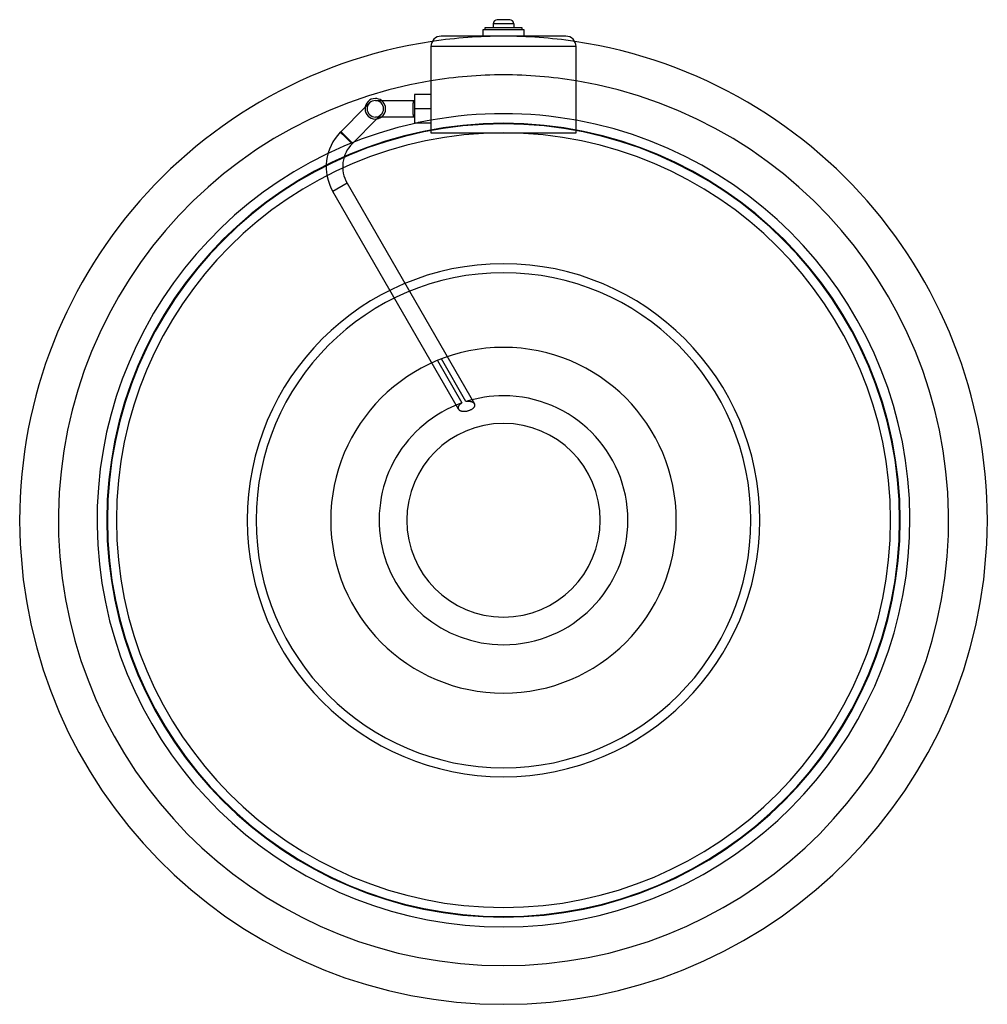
# Model space of a CAD drawing. Header units: millimetres. Extents: x -235 to 235, y -235 to 243.
import ezdxf

# ---------------------------------------------------------------- set-up
doc = ezdxf.new("R2010")
doc.units = ezdxf.units.MM
doc.layers.add('HIDDEN', color=7, linetype='Continuous')
doc.layers.add('THICK', color=7, linetype='Continuous')

msp = doc.modelspace()

# ---------------------------------------------------------------- linework, layer by layer
at = {"layer": 'HIDDEN'}
for p, q in [((-9, 239), (-9, 239)), ((0, 241), (-5, 241)), ((5, 241), (0, 241)), ((9, 239), (9, 239)), ((-30.25, 235), (-30.25, 235)), ((-10, 238), (-10, 238)), ((-10, 235), (-10, 235)), ((-9, 238), (-9, 238)), ((9, 238), (9, 238)), ((10, 238), (10, 238)), ((10, 235), (10, 235)), ((30.25, 235), (30.25, 235)), ((-35.25, 230), (-35.25, 230)), ((35.25, 230), (-35.25, 230)), ((35.25, 230), (35.25, 230)), ((-43.25, 206.68), (-43.25, 206.68)), ((-35.25, 206.68), (-35.25, 206.68)), ((-43.28, 203.75), (-43.27, 203.75)), ((-43.27, 203.75), (-43.27, 203.75)), ((-43.27, 203.75), (-43.26, 203.75)), ((-43.26, 203.75), (-43.26, 203.75)), ((-43.26, 203.75), (-43.25, 203.75)), ((-43.25, 203.75), (-43.25, 203.75)), ((-67.2, 200.46), (-79.22, 188.44)), ((-60.59, 195.75), (-59.42, 196.92)), ((-35.25, 199.75), (-43.25, 199.75)), ((-73.42, 182.92), (-61.54, 194.8)), ((-43.27, 195.75), (-43.28, 195.75)), ((-43.26, 195.75), (-43.27, 195.75)), ((-43.27, 195.75), (-43.27, 195.75)), ((-43.25, 195.75), (-43.26, 195.75)), ((-43.26, 195.75), (-43.26, 195.75)), ((-43.25, 195.75), (-43.25, 195.75)), ((-43.25, 192.82), (-43.25, 192.82)), ((-35.25, 194.23), (-35.25, 194.23)), ((-35.25, 192.82), (-35.25, 192.82)), ((35.25, 194.23), (35.25, 194.23)), ((-79.3, 188.34), (-79.29, 188.33)), ((-79.29, 188.33), (-79.3, 188.34)), ((-79.29, 188.33), (-79.28, 188.32)), ((-79.28, 188.32), (-79.29, 188.33)), ((-79.28, 188.32), (-79.25, 188.29)), ((-79.25, 188.29), (-79.28, 188.32)), ((-79.25, 188.29), (-79.21, 188.25)), ((-79.21, 188.25), (-79.25, 188.29)), ((-73.56, 182.78), (-79.22, 188.44)), ((-79.21, 188.25), (-79.15, 188.2)), ((-79.15, 188.2), (-79.21, 188.25)), ((-79.15, 188.2), (-79.09, 188.14)), ((-79.09, 188.14), (-79.15, 188.2)), ((-79.07, 188.59), (-79.09, 188.57)), ((-79.09, 188.57), (-79.09, 188.56)), ((-79.09, 188.56), (-79.08, 188.54)), ((-79.09, 188.14), (-79.01, 188.08)), ((-79.01, 188.08), (-79.09, 188.14)), ((-75.93, 185.43), (-79.08, 188.58)), ((-79.08, 188.54), (-79.06, 188.51)), ((-79.05, 188.59), (-79.07, 188.59)), ((-79.07, 188.57), (-73.41, 182.91)), ((-79.06, 188.51), (-79.03, 188.48)), ((-79.03, 188.58), (-79.05, 188.59)), ((-79, 188.57), (-79.03, 188.58)), ((-79.03, 188.48), (-79, 188.45)), ((-79.01, 188.08), (-78.93, 188)), ((-78.93, 188), (-79.01, 188.08)), ((-78.97, 188.54), (-79, 188.57)), ((-79, 188.45), (-78.96, 188.4)), ((-78.93, 188.51), (-78.97, 188.54)), ((-78.96, 188.4), (-78.91, 188.35)), ((-78.88, 188.48), (-78.93, 188.51)), ((-78.93, 188), (-78.84, 187.92)), ((-78.84, 187.92), (-78.93, 188)), ((-78.91, 188.35), (-78.85, 188.29)), ((-78.83, 188.43), (-78.88, 188.48)), ((-78.85, 188.29), (-78.79, 188.23)), ((-78.84, 187.92), (-78.73, 187.82)), ((-78.73, 187.82), (-78.84, 187.92)), ((-78.77, 188.38), (-78.83, 188.43)), ((-78.79, 188.23), (-78.72, 188.16)), ((-78.7, 188.32), (-78.77, 188.38)), ((-78.73, 187.82), (-78.61, 187.72)), ((-78.61, 187.72), (-78.73, 187.82)), ((-78.72, 188.16), (-78.65, 188.08)), ((-78.63, 188.25), (-78.7, 188.32)), ((-78.65, 188.08), (-78.57, 188)), ((-78.55, 188.18), (-78.63, 188.25)), ((-78.61, 187.72), (-78.48, 187.6)), ((-78.48, 187.6), (-78.61, 187.72)), ((-78.57, 188), (-78.49, 187.92)), ((-78.47, 188.1), (-78.55, 188.18)), ((-78.49, 187.92), (-78.4, 187.83)), ((-78.48, 187.6), (-78.35, 187.48)), ((-78.35, 187.48), (-78.48, 187.6)), ((-78.38, 188.02), (-78.47, 188.1)), ((-78.4, 187.83), (-78.3, 187.73)), ((-78.29, 187.94), (-78.38, 188.02)), ((-78.35, 187.48), (-78.21, 187.35)), ((-78.21, 187.35), (-78.35, 187.48)), ((-78.3, 187.73), (-78.2, 187.63)), ((-78.19, 187.84), (-78.29, 187.94)), ((-78.21, 187.35), (-78.06, 187.22)), ((-78.06, 187.22), (-78.21, 187.35)), ((-78.2, 187.63), (-78.09, 187.51)), ((-78.08, 187.74), (-78.19, 187.84)), ((-78.09, 187.51), (-77.98, 187.4)), ((-77.97, 187.63), (-78.08, 187.74)), ((-78.06, 187.22), (-77.91, 187.09)), ((-77.91, 187.09), (-78.06, 187.22)), ((-77.98, 187.4), (-77.86, 187.28)), ((-77.85, 187.52), (-77.97, 187.63)), ((-77.91, 187.09), (-77.75, 186.94)), ((-77.75, 186.94), (-77.91, 187.09)), ((-77.86, 187.28), (-77.74, 187.16)), ((-77.73, 187.4), (-77.85, 187.52)), ((-77.75, 186.94), (-77.57, 186.79)), ((-77.57, 186.79), (-77.75, 186.94)), ((-77.74, 187.16), (-77.62, 187.04)), ((-77.61, 187.28), (-77.73, 187.4)), ((-77.62, 187.04), (-77.5, 186.92)), ((-77.48, 187.16), (-77.61, 187.28)), ((-77.5, 186.92), (-77.37, 186.79)), ((-77.36, 187.04), (-77.48, 187.16)), ((-77.37, 186.79), (-77.24, 186.66)), ((-77.23, 186.92), (-77.36, 187.04)), ((-77.24, 186.66), (-77.1, 186.52)), ((-77.1, 186.79), (-77.23, 186.92)), ((-76.96, 186.65), (-77.1, 186.79)), ((-77.1, 186.52), (-76.96, 186.38)), ((-76.82, 186.51), (-76.96, 186.65)), ((-76.68, 186.37), (-76.82, 186.51)), ((-35.25, 188), (-35.25, 188)), ((35.25, 188), (35.25, 188)), ((-76.96, 186.38), (-76.82, 186.24)), ((-76.82, 186.24), (-76.68, 186.09)), ((-76.53, 186.23), (-76.68, 186.37)), ((-76.68, 186.09), (-76.53, 185.95)), ((-76.39, 186.09), (-76.53, 186.23)), ((-76.53, 185.95), (-76.39, 185.81)), ((-76.25, 185.95), (-76.39, 186.09)), ((-76.38, 185.8), (-76.39, 185.81)), ((-76.39, 185.81), (-76.39, 185.81)), ((-76.39, 185.81), (-76.39, 185.8)), ((-76.39, 185.8), (-76.38, 185.78)), ((-76.38, 185.61), (-76.39, 185.61)), ((-76.39, 185.61), (-76.39, 185.6)), ((-73.56, 182.78), (-76.39, 185.61)), ((-76.39, 185.6), (-76.38, 185.61)), ((-76.37, 185.8), (-76.38, 185.8)), ((-76.38, 185.8), (-76.38, 185.8)), ((-76.38, 185.78), (-76.38, 185.77)), ((-76.38, 185.77), (-76.38, 185.75)), ((-76.38, 185.75), (-76.37, 185.74)), ((-76.37, 185.62), (-76.38, 185.62)), ((-76.38, 185.62), (-76.38, 185.62)), ((-76.38, 185.62), (-76.38, 185.62)), ((-76.38, 185.62), (-76.38, 185.61)), ((-76.38, 185.61), (-76.36, 185.62)), ((-76.38, 185.61), (-76.38, 185.61)), ((-76.38, 185.61), (-76.38, 185.61)), ((-76.37, 185.79), (-76.37, 185.8)), ((-76.36, 185.79), (-76.37, 185.79)), ((-76.37, 185.74), (-76.37, 185.73)), ((-76.37, 185.73), (-76.37, 185.71)), ((-76.37, 185.71), (-76.37, 185.7)), ((-76.37, 185.7), (-76.36, 185.69)), ((-76.36, 185.66), (-76.37, 185.65)), ((-76.37, 185.65), (-76.37, 185.64)), ((-76.37, 185.64), (-76.37, 185.63)), ((-76.37, 185.63), (-76.37, 185.63)), ((-76.37, 185.63), (-76.37, 185.62)), ((-76.35, 185.78), (-76.36, 185.79)), ((-76.36, 185.79), (-76.36, 185.79)), ((-76.36, 185.69), (-76.36, 185.68)), ((-76.36, 185.68), (-76.36, 185.66)), ((-76.36, 185.62), (-76.35, 185.62)), ((-76.34, 185.78), (-76.35, 185.78)), ((-76.35, 185.78), (-76.35, 185.78)), ((-76.35, 185.62), (-76.33, 185.62)), ((-76.34, 185.77), (-76.34, 185.78)), ((-76.33, 185.77), (-76.34, 185.77)), ((-76.32, 185.77), (-76.33, 185.77)), ((-76.33, 185.77), (-76.33, 185.77)), ((-76.33, 185.62), (-76.32, 185.62)), ((-76.31, 185.76), (-76.32, 185.77)), ((-76.32, 185.62), (-76.3, 185.62)), ((-76.3, 185.76), (-76.31, 185.76)), ((-76.31, 185.76), (-76.31, 185.76)), ((-76.3, 185.75), (-76.3, 185.76)), ((-76.29, 185.75), (-76.3, 185.75)), ((-76.3, 185.62), (-76.29, 185.61)), ((-76.28, 185.75), (-76.29, 185.75)), ((-76.29, 185.75), (-76.29, 185.75)), ((-76.29, 185.61), (-76.27, 185.61)), ((-76.27, 185.75), (-76.28, 185.75)), ((-76.27, 185.74), (-76.27, 185.75)), ((-76.26, 185.74), (-76.27, 185.74)), ((-76.27, 185.61), (-76.26, 185.6)), ((-76.25, 185.74), (-76.26, 185.74)), ((-76.26, 185.74), (-76.26, 185.74)), ((-76.26, 185.6), (-76.24, 185.6)), ((-76.23, 185.93), (-76.25, 185.95)), ((-76.25, 185.75), (-76.25, 185.75)), ((-76.25, 185.75), (-76.25, 185.75)), ((-76.25, 185.75), (-76.25, 185.75)), ((-76.25, 185.75), (-76.25, 185.74)), ((-76.25, 185.74), (-76.25, 185.74)), ((-76.25, 185.74), (-76.25, 185.74)), ((-76.25, 185.74), (-76.25, 185.74)), ((-76.25, 185.74), (-76.25, 185.74)), ((-76.25, 185.74), (-76.25, 185.74)), ((-76.25, 185.74), (-76.25, 185.74)), ((-76.24, 185.6), (-76.23, 185.59)), ((-76.22, 185.91), (-76.23, 185.93)), ((-76.23, 185.59), (-76.21, 185.58)), ((-76.2, 185.9), (-76.22, 185.91)), ((-76.21, 185.58), (-76.19, 185.58)), ((-76.18, 185.88), (-76.2, 185.9)), ((-76.19, 185.58), (-76.18, 185.57)), ((-76.17, 185.86), (-76.18, 185.88)), ((-76.18, 185.57), (-76.16, 185.56)), ((-76.15, 185.85), (-76.17, 185.86)), ((-76.16, 185.56), (-76.14, 185.55)), ((-76.03, 185.72), (-76.15, 185.85)), ((-76.14, 185.55), (-76.12, 185.54)), ((-76.12, 185.54), (-76.1, 185.53)), ((-76.1, 185.53), (-76.08, 185.52)), ((-76.08, 185.52), (-76.06, 185.51)), ((-76.06, 185.51), (-76.04, 185.5)), ((-76.04, 185.5), (-76.02, 185.48)), ((-75.9, 185.59), (-76.03, 185.72)), ((-76.02, 185.48), (-76, 185.47)), ((-76, 185.47), (-75.97, 185.46)), ((-75.97, 185.46), (-75.95, 185.44)), ((-75.95, 185.44), (-75.93, 185.43)), ((-75.77, 185.46), (-75.9, 185.59)), ((-75.64, 185.33), (-75.77, 185.46)), ((-75.51, 185.2), (-75.64, 185.33)), ((-75.38, 185.07), (-75.51, 185.2)), ((-75.25, 184.94), (-75.38, 185.07)), ((-75.13, 184.82), (-75.25, 184.94)), ((-75.01, 184.7), (-75.13, 184.82)), ((-74.9, 184.58), (-75.01, 184.7)), ((-74.79, 184.47), (-74.9, 184.58)), ((-74.68, 184.36), (-74.79, 184.47)), ((-74.57, 184.24), (-74.68, 184.36)), ((-74.47, 184.13), (-74.57, 184.24)), ((-74.36, 184.03), (-74.47, 184.13)), ((-74.26, 183.92), (-74.36, 184.03)), ((-74.17, 183.82), (-74.26, 183.92)), ((-74.08, 183.73), (-74.17, 183.82)), ((-74, 183.64), (-74.08, 183.73)), ((-73.92, 183.56), (-74, 183.64)), ((-73.85, 183.49), (-73.92, 183.56)), ((-73.79, 183.41), (-73.85, 183.49)), ((-73.72, 183.34), (-73.79, 183.41)), ((-73.66, 183.28), (-73.72, 183.34)), ((-73.61, 183.22), (-73.66, 183.28)), ((-73.56, 183.16), (-73.61, 183.22)), ((-73.52, 183.11), (-73.56, 183.16)), ((-73.49, 183.07), (-73.52, 183.11)), ((-73.46, 183.03), (-73.49, 183.07)), ((-73.44, 183), (-73.46, 183.03)), ((-73.42, 182.98), (-73.44, 183)), ((-73.41, 182.96), (-73.42, 182.98)), ((-73.42, 182.92), (-73.41, 182.94)), ((-73.41, 182.94), (-73.41, 182.96)), ((-75.96, 163.6), (-82.88, 159.6)), ((-75.96, 163.6), (-82.88, 159.6)), ((-75.96, 163.6), (-14.1, 56.46)), ((-21.87, 53.92), (-82.88, 159.6)), ((-32.06, 77.56), (-20.16, 56.96)), ((-18.23, 57.61), (-30.18, 78.31)), ((-17.91, 57.66), (-18.23, 57.61)), ((-17.59, 57.69), (-17.91, 57.66)), ((-17.28, 57.7), (-17.59, 57.69)), ((-16.97, 57.7), (-17.28, 57.7)), ((-16.67, 57.68), (-16.97, 57.7)), ((-16.39, 57.65), (-16.67, 57.68)), ((-16.11, 57.61), (-16.39, 57.65)), ((-15.86, 57.56), (-16.11, 57.61)), ((-15.62, 57.49), (-15.86, 57.56)), ((-15.4, 57.42), (-15.62, 57.49)), ((-15.18, 57.33), (-15.4, 57.42)), ((-22.03, 54.81), (-22.05, 54.67)), ((-22.05, 54.67), (-22.05, 54.53)), ((-22.05, 54.53), (-22.04, 54.4)), ((-22.04, 54.4), (-22.01, 54.27)), ((-22, 54.96), (-22.03, 54.81)), ((-22.01, 54.27), (-21.98, 54.15)), ((-21.96, 55.11), (-22, 54.96)), ((-21.98, 54.15), (-21.93, 54.03)), ((-21.9, 55.26), (-21.96, 55.11)), ((-21.93, 54.03), (-21.87, 53.92)), ((-21.83, 55.41), (-21.9, 55.26)), ((-21.87, 53.92), (-21.8, 53.81)), ((-21.75, 55.56), (-21.83, 55.41)), ((-21.8, 53.81), (-21.71, 53.7)), ((-21.65, 55.71), (-21.75, 55.56)), ((-21.71, 53.7), (-21.61, 53.59)), ((-21.54, 55.86), (-21.65, 55.71)), ((-21.61, 53.59), (-21.49, 53.49)), ((-21.42, 56.01), (-21.54, 55.86)), ((-21.49, 53.49), (-21.37, 53.4)), ((-21.28, 56.15), (-21.42, 56.01)), ((-21.37, 53.4), (-21.23, 53.31)), ((-21.13, 56.3), (-21.28, 56.15)), ((-21.23, 53.31), (-21.08, 53.23)), ((-20.96, 56.44), (-21.13, 56.3)), ((-21.08, 53.23), (-20.92, 53.16)), ((-20.78, 56.58), (-20.96, 56.44)), ((-20.92, 53.16), (-20.75, 53.1)), ((-20.58, 56.71), (-20.78, 56.58)), ((-20.75, 53.1), (-20.57, 53.05)), ((-20.38, 56.84), (-20.58, 56.71)), ((-20.57, 53.05), (-20.39, 53)), ((-20.39, 53), (-20.2, 52.96)), ((-20.16, 56.96), (-20.38, 56.84)), ((-20.2, 52.96), (-20, 52.93)), ((-20, 52.93), (-19.79, 52.91)), ((-19.79, 52.91), (-19.56, 52.89)), ((-19.56, 52.89), (-19.33, 52.88)), ((-19.33, 52.88), (-19.09, 52.89)), ((-19.09, 52.89), (-18.84, 52.9)), ((-18.84, 52.9), (-18.59, 52.92)), ((-18.59, 52.92), (-18.33, 52.95)), ((-18.33, 52.95), (-18.07, 52.98)), ((-18.07, 52.98), (-17.81, 53.03)), ((-17.81, 53.03), (-17.56, 53.09)), ((-17.56, 53.09), (-17.3, 53.15)), ((-17.3, 53.15), (-17.05, 53.22)), ((-17.05, 53.22), (-16.79, 53.3)), ((-16.79, 53.3), (-16.53, 53.39)), ((-16.53, 53.39), (-16.28, 53.49)), ((-16.28, 53.49), (-16.03, 53.59)), ((-16.03, 53.59), (-15.79, 53.71)), ((-15.79, 53.71), (-15.56, 53.83)), ((-15.56, 53.83), (-15.34, 53.95)), ((-15.34, 53.95), (-15.13, 54.08)), ((-14.97, 57.23), (-15.18, 57.33)), ((-15.13, 54.08), (-14.95, 54.22)), ((-14.78, 57.13), (-14.97, 57.23)), ((-14.95, 54.22), (-14.77, 54.35)), ((-14.61, 57.01), (-14.78, 57.13)), ((-14.77, 54.35), (-14.62, 54.49)), ((-14.62, 54.49), (-14.47, 54.63)), ((-14.45, 56.88), (-14.61, 57.01)), ((-14.47, 54.63), (-14.35, 54.78)), ((-14.31, 56.75), (-14.45, 56.88)), ((-14.35, 54.78), (-14.23, 54.93)), ((-14.19, 56.6), (-14.31, 56.75)), ((-14.23, 54.93), (-14.14, 55.08)), ((-14.1, 56.46), (-14.19, 56.6)), ((-14.14, 55.08), (-14.06, 55.23)), ((-14.03, 56.33), (-14.1, 56.46)), ((-14.06, 55.23), (-14, 55.38)), ((-13.98, 56.21), (-14.03, 56.33)), ((-14, 55.38), (-13.96, 55.53)), ((-13.95, 56.08), (-13.98, 56.21)), ((-13.96, 55.53), (-13.93, 55.67)), ((-13.93, 55.95), (-13.95, 56.08)), ((-13.92, 55.81), (-13.93, 55.95)), ((-13.93, 55.67), (-13.92, 55.81))]:
    msp.add_line(p, q, dxfattribs=at)
for centre, radius, start, end in [((0, 0), 235, 90, 98.4706), ((0, 0), 235, 81.5293, 90), ((0, 0), 216.2, 90, 99.3836), ((0, 0), 216.2, 80.6164, 90), ((-62.25, 199.75), 4, 0, 90), ((-62.25, 199.75), 5, 306.8701, 53.1299), ((-62.25, 199.75), 4, 270, 0), ((0, 0), 197.37, 79.712, 100.288), ((0, 0), 192.7, 90, 270), ((0, 0), 192.7, 90, 270), ((0, 0), 192.7, 90, 270), ((0, 0), 192.7, 90, 270), ((0, 0), 192.7, 90, 270), ((0, 0), 192.4, 90, 180), ((0, 0), 197.4, 100.2866, 102.3639), ((0, 0), 192.7, 270, 90), ((0, 0), 192.7, 270, 90), ((0, 0), 192.7, 270, 90), ((0, 0), 192.7, 270, 90), ((0, 0), 192.7, 270, 90), ((0, 0), 192.4, 0, 90), ((0, 0), 188, 90, 270), ((-62.1, 171.6), 24, 135.7793, 210), ((-76.25, 185.75), 4, 137.8804, 139.681), ((0, 0), 188, 270, 90), ((-62.1, 171.6), 16, 135, 210), ((0, 0), 120.15, 0, 180), ((0, 0), 83.93, 90, 270), ((0, 0), 83.93, 270, 90), ((0, 0), 60.42, 90, 107.5561), ((0, 0), 60.42, 270, 90), ((0, 0), 60.42, 109.4928, 270), ((0, 0), 47, 90, 270), ((0, 0), 47, 270, 90), ((0, 0), 192.4, 180, 0), ((0, 0), 120.15, 180, 0)]:
    msp.add_arc(centre, radius, start, end, dxfattribs=at)
at = {"layer": 'THICK'}
for p, q in [((9, 239), (-9, 239)), ((-9, 239), (-9, 238)), ((0, 241), (-5, 241)), ((-5, 241), (-5, 239)), ((0, 243), (-3, 243)), ((3, 243), (0, 243)), ((5, 241), (0, 241)), ((5, 241), (5, 239)), ((9, 238), (9, 239)), ((30.25, 235), (-30.25, 235)), ((-10, 238), (-10, 235)), ((10, 238), (-10, 238)), ((10, 235), (10, 238)), ((-35.25, 230), (-35.25, 188)), ((35.25, 230), (-35.25, 230)), ((35.25, 188), (35.25, 230)), ((-43.25, 206.68), (-43.25, 199.75)), ((-35.25, 206.68), (-43.25, 206.68)), ((-65.08, 202.58), (-67.2, 200.46)), ((-62.25, 203.75), (-43.25, 203.75)), ((-43.92, 200.85), (-43.91, 201.03)), ((-43.92, 200.67), (-43.92, 200.85)), ((-43.91, 201.03), (-43.9, 201.2)), ((-43.9, 201.2), (-43.89, 201.37)), ((-43.89, 201.37), (-43.88, 201.53)), ((-43.88, 201.53), (-43.87, 201.69)), ((-43.87, 201.69), (-43.86, 201.85)), ((-43.86, 201.85), (-43.85, 202)), ((-43.85, 202), (-43.84, 202.16)), ((-43.84, 202.16), (-43.82, 202.3)), ((-43.82, 202.3), (-43.81, 202.45)), ((-43.81, 202.45), (-43.79, 202.58)), ((-43.79, 202.58), (-43.77, 202.71)), ((-43.77, 202.71), (-43.75, 202.83)), ((-43.75, 202.83), (-43.73, 202.94)), ((-43.73, 202.94), (-43.72, 203.04)), ((-43.72, 203.04), (-43.69, 203.14)), ((-43.69, 203.14), (-43.67, 203.24)), ((-43.67, 203.24), (-43.65, 203.33)), ((-43.65, 203.33), (-43.62, 203.41)), ((-43.62, 203.41), (-43.6, 203.48)), ((-43.6, 203.48), (-43.57, 203.54)), ((-43.57, 203.54), (-43.54, 203.6)), ((-43.54, 203.6), (-43.51, 203.64)), ((-43.51, 203.64), (-43.48, 203.68)), ((-43.48, 203.68), (-43.44, 203.71)), ((-43.44, 203.71), (-43.4, 203.73)), ((-43.4, 203.73), (-43.36, 203.75)), ((-43.36, 203.75), (-43.28, 203.75)), ((-43.94, 199.93), (-43.93, 200.11)), ((-43.94, 199.75), (-43.94, 199.93)), ((-43.94, 199.63), (-43.94, 199.75)), ((-43.94, 199.51), (-43.94, 199.63)), ((-43.93, 199.38), (-43.94, 199.51)), ((-43.93, 200.48), (-43.92, 200.67)), ((-43.93, 200.29), (-43.93, 200.48)), ((-43.93, 200.11), (-43.93, 200.29)), ((-43.93, 199.26), (-43.93, 199.38)), ((-43.93, 199.13), (-43.93, 199.26)), ((-43.93, 199.01), (-43.93, 199.13)), ((-43.92, 198.88), (-43.93, 199.01)), ((-43.92, 198.75), (-43.92, 198.88)), ((-43.92, 198.63), (-43.92, 198.75)), ((-43.91, 198.51), (-43.92, 198.63)), ((-43.91, 198.39), (-43.91, 198.51)), ((-43.9, 198.27), (-43.91, 198.39)), ((-43.9, 198.15), (-43.9, 198.27)), ((-43.89, 198.04), (-43.9, 198.15)), ((-43.88, 197.94), (-43.89, 198.04)), ((-43.88, 197.83), (-43.88, 197.94)), ((-43.87, 197.72), (-43.88, 197.83)), ((-43.86, 197.62), (-43.87, 197.72)), ((-43.85, 197.51), (-43.86, 197.62)), ((-43.84, 197.41), (-43.85, 197.51)), ((-43.83, 197.3), (-43.84, 197.41)), ((-43.82, 197.2), (-43.83, 197.3)), ((-43.81, 197.1), (-43.82, 197.2)), ((-43.8, 197.01), (-43.81, 197.1)), ((-43.79, 196.92), (-43.8, 197.01)), ((-43.78, 196.83), (-43.79, 196.92)), ((-43.77, 196.74), (-43.78, 196.83)), ((-43.75, 196.66), (-43.77, 196.74)), ((-43.74, 196.59), (-43.75, 196.66)), ((-43.73, 196.52), (-43.74, 196.59)), ((-43.71, 196.45), (-43.73, 196.52)), ((-43.7, 196.38), (-43.71, 196.45)), ((-43.68, 196.31), (-43.7, 196.38)), ((-43.67, 196.25), (-43.68, 196.31)), ((-43.65, 196.19), (-43.67, 196.25)), ((-43.64, 196.13), (-43.65, 196.19)), ((-43.62, 196.08), (-43.64, 196.13)), ((-43.6, 196.03), (-43.62, 196.08)), ((-43.58, 195.99), (-43.6, 196.03)), ((-43.56, 195.94), (-43.58, 195.99)), ((-35.25, 199.75), (-43.25, 199.75)), ((-43.25, 199.75), (-43.25, 192.82)), ((-43.25, 195.75), (-62.25, 195.75)), ((-61.54, 194.8), (-60.59, 195.75)), ((-43.54, 195.91), (-43.56, 195.94)), ((-43.52, 195.88), (-43.54, 195.91)), ((-43.5, 195.85), (-43.52, 195.88)), ((-43.48, 195.82), (-43.5, 195.85)), ((-43.46, 195.8), (-43.48, 195.82)), ((-43.43, 195.78), (-43.46, 195.8)), ((-43.4, 195.77), (-43.43, 195.78)), ((-43.37, 195.76), (-43.4, 195.77)), ((-43.34, 195.75), (-43.37, 195.76)), ((-43.28, 195.75), (-43.34, 195.75)), ((-35.25, 192.82), (-43.25, 192.82)), ((-35.25, 188), (35.25, 188))]:
    msp.add_line(p, q, dxfattribs=at)
for centre, radius, start, end in [((-3, 241), 2, 90, 180), ((3, 241), 2, 0, 90), ((0, 0), 235, 98.4706, 270), ((0, 0), 235, 270, 81.5293), ((0, 0), 216.2, 99.3836, 270), ((0, 0), 216.2, 270, 80.6164), ((-62.25, 199.75), 5, 90, 270), ((-62.25, 199.75), 4, 90, 180), ((-62.25, 199.75), 5, 53.1299, 90), ((-43.25, 199.75), 4, 90, 90.374), ((-62.25, 199.75), 4, 180, 270), ((0, 0), 197.4, 102.3639, 270), ((-62.25, 199.75), 5, 270, 306.8701), ((-43.25, 199.75), 4, 269.626, 270), ((0, 0), 197.4, 270, 79.7134), ((0, 0), 124.5, 90, 270), ((0, 0), 124.5, 270, 90)]:
    msp.add_arc(centre, radius, start, end, dxfattribs=at)
for centre, major_axis, start_param, end_param in [((-30.25, 230), (-5, 0), -1.570796, 0), ((30.25, 230), (5, 0), 0, 1.570796)]:
    msp.add_ellipse(centre, major_axis=major_axis, ratio=1, start_param=start_param, end_param=end_param, dxfattribs=at)

doc.saveas('drawing.dxf')
